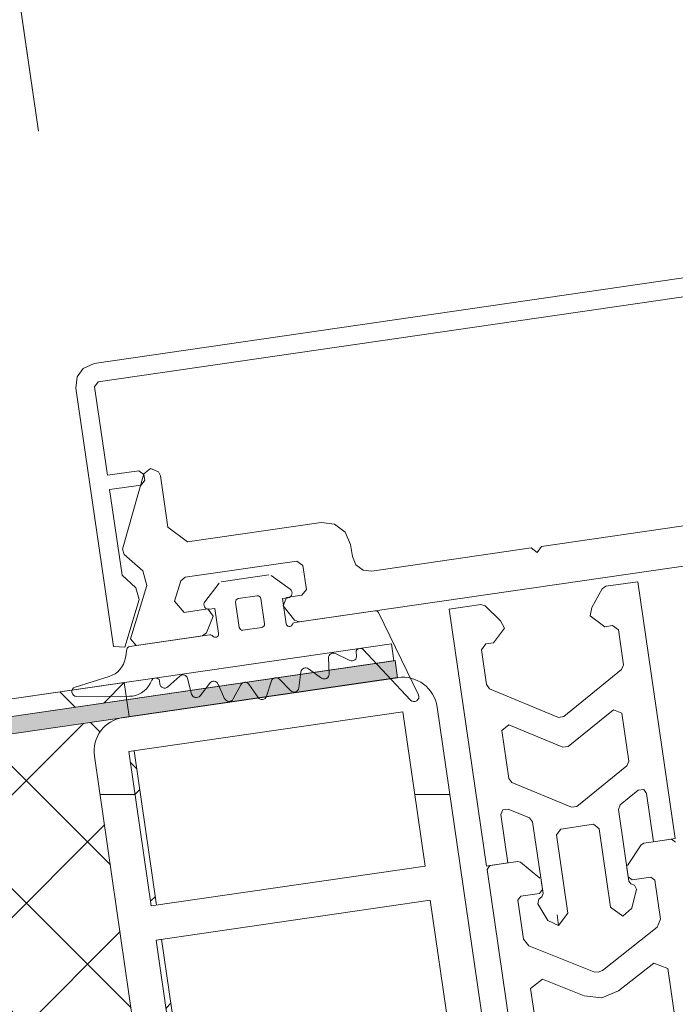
# Model space of a CAD drawing. Header units: millimetres. Extents: x 4450149 to 4451762, y 8380157 to 8380965.
# Tile 17 of 46: x 4451590 to 4451627, y 8380674 to 8380731. Entities that reach past the tile are written whole.
import ezdxf

# ---------------------------------------------------------------- set-up
doc = ezdxf.new("R2010")
doc.units = ezdxf.units.MM
for name, color, linetype, lineweight in [('Размеры', 7, 'Continuous', 9), ('Размеры-5', 7, 'Continuous', 9), ('Тонкие линии', 7, 'Continuous', 18), ('Элементы узлов', 7, 'Continuous', 18)]:
    doc.layers.add(name, color=color, linetype=linetype, lineweight=lineweight)
doc.styles.add('GOST Common', font='GOST_Common.ttf', dxfattribs={"width": 0.9, "height": 10})
doc.dimstyles.new('ADSK_Основной_2_0_1', dxfattribs={"dimscale": 304.8, "dimtxt": 10.05715, "dimasz": 0.023196, "dimexe": 0.024606, "dimexo": 0.049213, "dimgap": 0.008202, "dimtad": 1, "dimdec": 0, "dimzin": 0, "dimdsep": 46, "dimtxsty": 'GOST Common', "dimblk1": 'OBLIQUE', "dimblk2": 'OBLIQUE', "dimsah": 1, "dimcen": 0.09, "dimdle": 0.024606, "dimazin": 0, "dimtfac": 1, "dimtdec": 4, "dimtix": 1, "dimtmove": 1, "dimatfit": 3, "dimfxl": 1, "dimtvp": 1, "dimtfill": 1, "dimtolj": 1, "dimtzin": 0, "dimarcsym": 2})

# ---------------------------------------------------------------- blocks, each defined once
blk = doc.blocks.new('Витражная стойка в сборе - Витражная стойка в сборе-21069598-1-1')
at = {"layer": 'Элементы узлов'}
h = blk.add_hatch(dxfattribs=at)
h.set_pattern_fill('FP_4', color=256, style=0, pattern_type=2)
h.set_pattern_definition([(0, (4450656.543, 8289717.818), (0, 38.1), []), (0, (4450656.543, 8289722.593), (0, 38.1), []), (0, (4450656.543, 8289727.343), (0, 38.1), []), (0, (4450656.543, 8289741.592), (0, 38.1), [])])
h.paths.add_polyline_path([(4451598.475, 8380667.005), (4451599.325, 8380667.06), (4451615.263, 8380669.433), (4451615.347, 8380669.457), (4451615.795, 8380669.724), (4451616.158, 8380670.097), (4451616.413, 8380670.552), (4451616.541, 8380671.057), (4451616.534, 8380671.578), (4451613.659, 8380691.356), (4451613.516, 8380691.863), (4451613.247, 8380692.315), (4451612.698, 8380692.779), (4451612.409, 8380692.94), (4451611.678, 8380693.067), (4451611.229, 8380693.042), (4451595.442, 8380690.737), (4451595.028, 8380690.62), (4451594.587, 8380690.357), (4451594.23, 8380689.99), (4451593.979, 8380689.542), (4451593.853, 8380689.045), (4451593.86, 8380688.532), (4451596.743, 8380668.691), (4451596.884, 8380668.192), (4451597.149, 8380667.747), (4451597.521, 8380667.385), (4451597.973, 8380667.132), (4451598.459, 8380667.009)])
h.paths.add_polyline_path([(4451598.72, 8380668.993), (4451597.426, 8380677.899), (4451613.26, 8380680.201), (4451614.554, 8380671.294), (4451598.974, 8380669.03)])
h.paths.add_polyline_path([(4451597.138, 8380679.879), (4451595.844, 8380688.785), (4451611.678, 8380691.086), (4451612.972, 8380682.18), (4451597.426, 8380679.92)])
for p, q in [((4451593.848, 8380711.206), (4451640.855, 8380718.037)), ((4451640.928, 8380716.953), (4451594.087, 8380710.146)), ((4451592.867, 8380710.431), (4451593.22, 8380710.922)), ((4451593.22, 8380710.922), (4451593.848, 8380711.206)), ((4451592.791, 8380709.789), (4451592.867, 8380710.431)), ((4451594.961, 8380694.862), (4451592.791, 8380709.789)), ((4451594.087, 8380710.146), (4451593.875, 8380709.862)), ((4451593.875, 8380709.862), (4451594.618, 8380704.749)), ((4451594.618, 8380704.749), (4451596.433, 8380705.013)), ((4451596.433, 8380705.013), (4451596.716, 8380704.801)), ((4451596.716, 8380704.801), (4451596.764, 8380704.472)), ((4451596.553, 8380704.188), (4451594.738, 8380703.925)), ((4451596.764, 8380704.472), (4451596.553, 8380704.188)), ((4451594.738, 8380703.925), (4451595.457, 8380698.977)), ((4451595.457, 8380698.977), (4451596.25, 8380698.257)), ((4451596.25, 8380698.257), (4451596.44, 8380697.571)), ((4451596.44, 8380697.571), (4451595.61, 8380694.814)), ((4451595.61, 8380694.814), (4451594.961, 8380694.862)), ((4451611.372, 8380693.063), (4451595.522, 8380690.759)), ((4451595.844, 8380688.785), (4451611.678, 8380691.086)), ((4451611.678, 8380691.086), (4451612.972, 8380682.18)), ((4451616.534, 8380671.578), (4451613.659, 8380691.356)), ((4451597.138, 8380679.879), (4451595.844, 8380688.785)), ((4451593.86, 8380688.532), (4451596.743, 8380668.691)), ((4451612.972, 8380682.18), (4451597.138, 8380679.879)), ((4451597.426, 8380677.899), (4451613.26, 8380680.201)), ((4451613.26, 8380680.201), (4451614.554, 8380671.294)), ((4451598.72, 8380668.993), (4451597.426, 8380677.899))]:
    blk.add_line(p, q, dxfattribs=at)
at = {"layer": 'Элементы узлов', "color": 127, "true_color": 0x3a7676}
for p, q in [((4451597.105, 8380705.137), (4451596.713, 8380704.827)), ((4451597.57, 8380704.951), (4451597.105, 8380705.137)), ((4451596.713, 8380704.827), (4451595.484, 8380700.477)), ((4451597.672, 8380704.714), (4451597.57, 8380704.951)), ((4451598.103, 8380701.745), (4451597.672, 8380704.714)), ((4451599.237, 8380700.899), (4451598.103, 8380701.745)), ((4451606.956, 8380702.021), (4451599.237, 8380700.899)), ((4451607.727, 8380701.93), (4451606.956, 8380702.021)), ((4451608.349, 8380701.466), (4451607.727, 8380701.93)), ((4451628.89, 8380701.975), (4451619.687, 8380700.638)), ((4451608.656, 8380700.752), (4451608.349, 8380701.466)), ((4451608.757, 8380700.059), (4451608.656, 8380700.752)), ((4451619.687, 8380700.638), (4451619.433, 8380700.298)), ((4451595.484, 8380700.477), (4451595.577, 8380700.169)), ((4451595.577, 8380700.169), (4451596.655, 8380699.233)), ((4451605.688, 8380696.279), (4451633.754, 8380700.358)), ((4451608.961, 8380699.584), (4451608.757, 8380700.059)), ((4451619.093, 8380700.551), (4451609.89, 8380699.214)), ((4451619.433, 8380700.298), (4451619.093, 8380700.551)), ((4451599.103, 8380698.859), (4451605.561, 8380699.797)), ((4451605.561, 8380699.797), (4451605.901, 8380699.543)), ((4451605.901, 8380699.543), (4451606.102, 8380698.158)), ((4451609.376, 8380699.274), (4451608.961, 8380699.584)), ((4451596.655, 8380699.233), (4451596.895, 8380698.392)), ((4451609.89, 8380699.214), (4451609.376, 8380699.274)), ((4451596.895, 8380698.392), (4451595.938, 8380695.295)), ((4451598.495, 8380697.472), (4451598.859, 8380698.65)), ((4451598.859, 8380698.65), (4451599.103, 8380698.859)), ((4451605.849, 8380697.818), (4451604.958, 8380697.689)), ((4451606.102, 8380698.158), (4451605.849, 8380697.818)), ((4451599.044, 8380696.829), (4451598.495, 8380697.472)), ((4451604.958, 8380697.689), (4451604.766, 8380697.206)), ((4451604.766, 8380697.206), (4451605.409, 8380696.39)), ((4451600.406, 8380697.027), (4451599.044, 8380696.829)), ((4451600.343, 8380695.654), (4451600.728, 8380696.619)), ((4451600.728, 8380696.619), (4451600.406, 8380697.027)), ((4451605.409, 8380696.39), (4451605.688, 8380696.279)), ((4451596.267, 8380694.91), (4451600.107, 8380695.468)), ((4451600.107, 8380695.468), (4451600.343, 8380695.654)), ((4451595.938, 8380695.295), (4451596.267, 8380694.91))]:
    blk.add_line(p, q, dxfattribs=at)
at = {"layer": 'Элементы узлов', "color": 196, "true_color": 0x400080}
for p, q in [((4451601.178, 8380698.593), (4451603.938, 8380698.994)), ((4451604.073, 8380698.961), (4451605.164, 8380698.165)), ((4451600.239, 8380697.449), (4451601.059, 8380698.523)), ((4451602.172, 8380697.624), (4451603.262, 8380697.782)), ((4451602.228, 8380695.962), (4451602.016, 8380697.416)), ((4451603.47, 8380697.627), (4451603.682, 8380696.173)), ((4451605.042, 8380697.67), (4451604.724, 8380697.623)), ((4451604.724, 8380697.623), (4451604.935, 8380696.169)), ((4451600.816, 8380697.055), (4451600.498, 8380697.009)), ((4451601.027, 8380695.601), (4451600.816, 8380697.055)), ((4451605.431, 8380696.242), (4451610.073, 8380696.916)), ((4451610.265, 8380696.815), (4451612.57, 8380692.074)), ((4451595.889, 8380694.855), (4451600.531, 8380695.529)), ((4451603.526, 8380695.965), (4451602.436, 8380695.806)), ((4451595.651, 8380694.197), (4451595.734, 8380694.703)), ((4451608.614, 8380694.055), (4451607.775, 8380694.455)), ((4451608.978, 8380694.53), (4451609.005, 8380694.343)), ((4451612.121, 8380691.765), (4451609.381, 8380694.694)), ((4451607.381, 8380694.197), (4451607.415, 8380693.268)), ((4451605.791, 8380693.388), (4451605.663, 8380692.468)), ((4451606.98, 8380693.034), (4451606.224, 8380693.574)), ((4451592.75, 8380692.519), (4451594.717, 8380693.127)), ((4451597.185, 8380692.922), (4451597.089, 8380692.729)), ((4451597.645, 8380692.692), (4451597.618, 8380692.879)), ((4451598.792, 8380693.15), (4451598.103, 8380692.527)), ((4451599.475, 8380692.114), (4451599.243, 8380693.014)), ((4451600.53, 8380692.747), (4451599.96, 8380692.014)), ((4451601.383, 8380691.846), (4451600.999, 8380692.691)), ((4451602.312, 8380692.652), (4451601.877, 8380691.831)), ((4451603.309, 8380691.913), (4451602.783, 8380692.679)), ((4451604.084, 8380692.868), (4451603.798, 8380691.984)), ((4451605.193, 8380692.313), (4451604.543, 8380692.976)), ((4451595.881, 8380691.981), (4451592.831, 8380691.98))]:
    blk.add_line(p, q, dxfattribs=at)
at = {"layer": 'Элементы узлов', "color": 232, "true_color": 0xbb005e}
for p, q in [((4451623.404, 8380698.337), (4451623.186, 8380698.188)), ((4451625.237, 8380698.604), (4451623.404, 8380698.337)), ((4451627.395, 8380683.76), (4451625.237, 8380698.604)), ((4451623.186, 8380698.188), (4451622.58, 8380697.115)), ((4451616.185, 8380697.288), (4451614.352, 8380697.022)), ((4451616.437, 8380697.207), (4451616.185, 8380697.288)), ((4451617.322, 8380696.351), (4451616.437, 8380697.207)), ((4451614.352, 8380697.022), (4451616.509, 8380682.178)), ((4451622.58, 8380697.115), (4451622.491, 8380696.638)), ((4451622.491, 8380696.638), (4451623.341, 8380696.004)), ((4451617.543, 8380695.919), (4451617.322, 8380696.351)), ((4451623.341, 8380696.004), (4451623.787, 8380696.069)), ((4451623.787, 8380696.069), (4451624.127, 8380695.815)), ((4451616.909, 8380695.069), (4451617.543, 8380695.919)), ((4451624.127, 8380695.815), (4451624.419, 8380693.806)), ((4451616.21, 8380694.664), (4451616.464, 8380695.005)), ((4451616.464, 8380695.005), (4451616.909, 8380695.069)), ((4451616.502, 8380692.656), (4451616.21, 8380694.664)), ((4451624.419, 8380693.806), (4451624.311, 8380693.531)), ((4451624.311, 8380693.531), (4451620.968, 8380690.81)), ((4451616.684, 8380692.422), (4451616.502, 8380692.656)), ((4451620.663, 8380690.766), (4451616.684, 8380692.422)), ((4451623.833, 8380691.207), (4451621.219, 8380689.081)), ((4451624.319, 8380691.018), (4451623.833, 8380691.207)), ((4451624.722, 8380688.243), (4451624.319, 8380691.018)), ((4451617.804, 8380690.331), (4451617.392, 8380690.011)), ((4451620.914, 8380689.037), (4451617.804, 8380690.331)), ((4451620.968, 8380690.81), (4451620.663, 8380690.766)), ((4451617.392, 8380690.011), (4451617.795, 8380687.237)), ((4451621.219, 8380689.081), (4451620.914, 8380689.037)), ((4451624.614, 8380687.968), (4451624.722, 8380688.243)), ((4451621.723, 8380685.615), (4451624.614, 8380687.968)), ((4451617.795, 8380687.237), (4451617.976, 8380687.003)), ((4451617.976, 8380687.003), (4451621.418, 8380685.571)), ((4451624.226, 8380685.718), (4451625.265, 8380686.563)), ((4451625.265, 8380686.563), (4451625.597, 8380686.595)), ((4451625.597, 8380686.595), (4451625.752, 8380686.374)), ((4451625.752, 8380686.374), (4451626.158, 8380683.58)), ((4451617.34, 8380685.151), (4451617.453, 8380685.431)), ((4451617.453, 8380685.431), (4451617.752, 8380685.471)), ((4451617.752, 8380685.471), (4451618.989, 8380684.957)), ((4451621.418, 8380685.571), (4451621.723, 8380685.615)), ((4451624.119, 8380685.442), (4451624.226, 8380685.718)), ((4451624.72, 8380681.305), (4451624.119, 8380685.442)), ((4451617.746, 8380682.357), (4451617.34, 8380685.151)), ((4451618.989, 8380684.957), (4451619.171, 8380684.723)), ((4451619.171, 8380684.723), (4451619.772, 8380680.586)), ((4451620.542, 8380683.976), (4451620.796, 8380684.316)), ((4451620.796, 8380684.316), (4451622.676, 8380684.59)), ((4451622.676, 8380684.59), (4451623.016, 8380684.336)), ((4451623.016, 8380684.336), (4451623.674, 8380679.809)), ((4451621.2, 8380679.449), (4451620.542, 8380683.976)), ((4451627.197, 8380683.731), (4451625.583, 8380683.496)), ((4451626.158, 8380683.58), (4451627.395, 8380683.76)), ((4451627.423, 8380683.562), (4451627.197, 8380683.731)), ((4451625.446, 8380683.41), (4451624.641, 8380682.205)), ((4451625.583, 8380683.496), (4451625.446, 8380683.41)), ((4451618.32, 8380682.441), (4451616.707, 8380682.206)), ((4451618.477, 8380682.397), (4451618.32, 8380682.441)), ((4451619.591, 8380681.471), (4451618.477, 8380682.397)), ((4451616.509, 8380682.178), (4451617.746, 8380682.357)), ((4451616.707, 8380682.206), (4451616.538, 8380681.98)), ((4451616.538, 8380681.98), (4451620.507, 8380654.667)), ((4451624.609, 8380682.065), (4451624.685, 8380681.547)), ((4451619.737, 8380680.828), (4451619.661, 8380681.346)), ((4451624.685, 8380681.547), (4451624.911, 8380681.378)), ((4451624.849, 8380681.146), (4451624.72, 8380681.305)), ((4451624.911, 8380681.378), (4451626, 8380681.536)), ((4451626, 8380681.536), (4451626.227, 8380681.367)), ((4451626.227, 8380681.367), (4451626.554, 8380679.111)), ((4451619.568, 8380680.601), (4451619.737, 8380680.828)), ((4451625.053, 8380681.071), (4451624.849, 8380681.146)), ((4451624.898, 8380679.744), (4451625.177, 8380680.833)), ((4451625.177, 8380680.833), (4451625.053, 8380681.071)), ((4451618.31, 8380680.216), (4451618.479, 8380680.443)), ((4451618.638, 8380677.961), (4451618.31, 8380680.216)), ((4451618.479, 8380680.443), (4451619.568, 8380680.601)), ((4451619.52, 8380680.267), (4451619.468, 8380680.004)), ((4451619.694, 8380680.397), (4451619.52, 8380680.267)), ((4451619.772, 8380680.586), (4451619.694, 8380680.397)), ((4451619.468, 8380680.004), (4451620.045, 8380679.038)), ((4451623.674, 8380679.809), (4451624.383, 8380679.28)), ((4451624.383, 8380679.28), (4451624.898, 8380679.744)), ((4451620.045, 8380679.038), (4451620.672, 8380678.741)), ((4451620.672, 8380678.741), (4451620.582, 8380679.359)), ((4451620.672, 8380678.741), (4451621.2, 8380679.449)), ((4451626.554, 8380679.111), (4451626.369, 8380678.647)), ((4451626.369, 8380678.647), (4451623.196, 8380676.144)), ((4451618.947, 8380677.568), (4451618.638, 8380677.961)), ((4451622.702, 8380676.072), (4451618.947, 8380677.568)), ((4451623.196, 8380676.144), (4451622.959, 8380676.041)), ((4451624.125, 8380674.966), (4451626.165, 8380676.575)), ((4451626.165, 8380676.575), (4451626.97, 8380676.255)), ((4451626.97, 8380676.255), (4451629.143, 8380661.298)), ((4451619.053, 8380675.104), (4451619.733, 8380675.64)), ((4451619.733, 8380675.64), (4451622.146, 8380674.678)), ((4451622.959, 8380676.041), (4451622.702, 8380676.072)), ((4451621.227, 8380660.148), (4451619.053, 8380675.104)), ((4451622.146, 8380674.678), (4451623.174, 8380674.557)), ((4451623.174, 8380674.557), (4451624.125, 8380674.966))]:
    blk.add_line(p, q, dxfattribs=at)
at = {"layer": 'Элементы узлов', "color": 196, "true_color": 0x400080}
for centre, radius, start, end in [((4451595.915, 8380694.673), 0.184, 98.2693, 170.6082), ((4451594.318, 8380694.418), 1.351, 287.1833, 350.6082)]:
    blk.add_arc(centre, radius, start, end, dxfattribs=at)
at = {"layer": 'Элементы узлов'}
for centre, radius, start, end in [((4451611.662, 8380691.065), 2.019, 8.2693, 98.2693), ((4451595.805, 8380688.814), 1.965, 98.2693, 188.2693)]:
    blk.add_arc(centre, radius, start, end, dxfattribs=at)
at = {"layer": 'Элементы узлов', "color": 196, "true_color": 0x400080}
for centre, major_axis, start_param, end_param in [((4451603.289, 8380697.6), (0.075, 0.168), 5.275949, 6.846745), ((4451605.002, 8380697.942), (-0.178, 0.21), 2.583713, 4.950948), ((4451600.458, 8380697.282), (-0.208, 0.18), 0.061123, 2.428358), ((4451602.198, 8380697.442), (-0.013, 0.183), 0.072163, 1.642959), ((4451610.099, 8380696.734), (-0.174, 0.058), 3.914699, 5.177251), ((4451603.5, 8380696.146), (-0.013, 0.183), 3.213756, 4.784552), ((4451605.117, 8380696.196), (0.164, 0.082), 2.821057, 5.439051), ((4451605.458, 8380696.06), (0.152, 0.103), 1.119361, 2.166558), ((4451600.557, 8380695.348), (-0.082, 0.164), 4.915452, 5.962649), ((4451600.845, 8380695.575), (-0.183, 0.011), 0.726662, 3.344656), ((4451602.409, 8380695.988), (-0.055, 0.175), 1.411136, 2.981932), ((4451607.657, 8380694.207), (0.233, 0.147), 0.562495, 2.615426), ((4451608.732, 8380694.303), (0.246, 0.124), 3.80172, 5.962649), ((4451609.16, 8380694.556), (-0.082, 0.164), 5.962649, 7.533446), ((4451609.246, 8380694.569), (0.073, 0.168), 5.87383, 6.836867), ((4451598.977, 8380692.945), (0.264, 0.078), 6.248472, 8.301404), ((4451606.064, 8380693.35), (-0.274, 0.033), 4.211966, 6.264897), ((4451607.14, 8380693.258), (0.191, 0.198), 3.288487, 5.515951), ((4451595.88, 8380693.332), (0.918, 0.991), 3.888887, 4.995861), ((4451597.35, 8380692.84), (-0.013, 0.183), 0.072163, 1.0352), ((4451597.436, 8380692.852), (-0.013, 0.183), 4.784552, 6.355348), ((4451597.918, 8380692.732), (0.228, 0.155), 2.686865, 4.847795), ((4451600.748, 8380692.577), (-0.157, 0.226), 4.533119, 6.58605), ((4451602.556, 8380692.523), (0.088, 0.261), 5.637607, 7.690538), ((4451604.346, 8380692.783), (-0.104, 0.255), 5.100351, 7.153282), ((4451592.831, 8380692.256), (0.234, 0.145), 1.316932, 4.15901), ((4451599.742, 8380692.183), (0.147, 0.233), 2.385847, 4.613311), ((4451605.39, 8380692.506), (-0.275, 0.019), 0.845026, 3.07249), ((4451612.322, 8380691.954), (0.275, 0), 3.893678, 6.735756), ((4451601.634, 8380691.96), (-0.204, 0.185), 1.16189, 3.389354), ((4451603.536, 8380692.069), (-0.124, 0.246), 1.704033, 3.931497)]:
    blk.add_ellipse(centre, major_axis=major_axis, ratio=1, start_param=start_param, end_param=end_param, dxfattribs=at)
blk = doc.blocks.new('HILTI_2D_Сталь оц_L - Оц_сталь L-21261236-1-1')
at = {"layer": 'Элементы узлов'}
for p, q in [((4451611.015, 8380695.021), (4451521.367, 8380681.992)), ((4451611.015, 8380695.021), (4451611.159, 8380694.031)), ((4451611.159, 8380694.031), (4451522.501, 8380681.146))]:
    blk.add_line(p, q, dxfattribs=at)
blk = doc.blocks.new('DIMBLOCK15-1-1')
at = {"layer": 'Размеры-5'}
for p, q in [((4451590.634, 8380724.633), (4451575.943, 8380825.711)), ((4451582.623, 8380709.146), (4451565.894, 8380824.25)), ((4451610.107, 8380823.097), (4451597.005, 8380821.193)), ((4451597.005, 8380821.193), (4451571.998, 8380817.559)), ((4451584.444, 8380819.368), (4451566.973, 8380816.828)), ((4451577.022, 8380818.289), (4451590.634, 8380724.633)), ((4451566.973, 8380816.828), (4451582.623, 8380709.146))]:
    blk.add_line(p, q, dxfattribs=at)
at = {"layer": 'Размеры-5', "lineweight": 18}
for p, q in [((4451577.022, 8380818.289), (4451580.012, 8380822.296)), ((4451566.973, 8380816.828), (4451569.963, 8380820.835)), ((4451577.022, 8380818.289), (4451574.032, 8380814.282)), ((4451566.973, 8380816.828), (4451563.983, 8380812.822))]:
    blk.add_line(p, q, dxfattribs=at)
at = {"layer": 'Размеры-5', "color": 0, "insert": (4451597.24, 8380836.959), "char_height": 10, "width": 12.88679, "attachment_point": 1, "rotation": 8.2693, "line_spacing_factor": 1.022761, "style": 'GOST Common', "bg_fill": 3, "box_fill_scale": 1.25, "bg_fill_color": 256, "bg_fill_true_color": 13158600, "bg_fill_transparency": 0}
blk.add_mtext('10', dxfattribs=at)
blk = doc.blocks.new('_Oblique')
at = {"color": 0, "linetype": 'ByBlock', "lineweight": -2}
blk.add_line((-0.5, -0.5), (0.5, 0.5), dxfattribs=at)

msp = doc.modelspace()

# ---------------------------------------------------------------- hatches: boundary and pattern name
at = {"layer": 'Элементы узлов', "true_color": 0x0000a0}
msp.add_hatch(color=174, dxfattribs=at).paths.add_polyline_path([(4451501.8, 8380469.1), (4451553.116, 8380477.448), (4451523.634, 8380680.3), (4451611.37, 8380693.07), (4451611.22, 8380694.04), (4451522.501, 8380681.146), (4451551.985, 8380478.278), (4451501.64, 8380470.087)])
at = {"layer": 'Элементы узлов'}
h = msp.add_hatch(dxfattribs=at)
h.set_pattern_fill('FP_2', color=256, style=0, pattern_type=2)
h.set_pattern_definition([(45, (4450656.543, 8289717.818), (-3.5355339, 3.5355339), []), (135, (4450656.543, 8289717.818), (-3.5355339, -3.5355339), [])])
h.paths.add_polyline_path([(4451552.987, 8380478.333), (4451602.432, 8380485.52), (4451621.332, 8380515.64), (4451602.777, 8380643.309), (4451602.172, 8380643.258), (4451601.927, 8380643.254), (4451601.425, 8380643.382), (4451600.972, 8380643.635), (4451600.601, 8380643.996), (4451600.336, 8380644.442), (4451600.195, 8380644.94), (4451597.308, 8380665.035), (4451597.305, 8380665.294), (4451597.521, 8380665.952), (4451597.681, 8380666.239), (4451598.039, 8380666.607), (4451598.48, 8380666.869), (4451598.783, 8380667.009), (4451598.475, 8380667.005), (4451597.973, 8380667.132), (4451597.521, 8380667.385), (4451597.149, 8380667.747), (4451596.884, 8380668.192), (4451596.743, 8380668.691), (4451593.856, 8380688.785), (4451593.853, 8380689.045), (4451593.979, 8380689.542), (4451594.23, 8380689.99), (4451594.587, 8380690.357), (4451595.028, 8380690.62), (4451595.028, 8380690.677), (4451523.634, 8380680.3), (4451552.761, 8380479.89)])
h.paths.add_polyline_path([(4451602.172, 8380645.243), (4451602.49, 8380645.289), (4451601.195, 8380654.195), (4451600.878, 8380654.149), (4451602.125, 8380645.565)])
h.paths.add_polyline_path([(4451600.59, 8380656.128), (4451600.908, 8380656.174), (4451599.613, 8380665.081), (4451599.296, 8380665.035), (4451600.256, 8380658.429)])
h.paths.add_polyline_path([(4451598.72, 8380668.993), (4451599.038, 8380669.039), (4451597.743, 8380677.946), (4451597.426, 8380677.899), (4451598.674, 8380669.316)])
h.paths.add_polyline_path([(4451597.138, 8380679.879), (4451597.456, 8380679.925), (4451596.161, 8380688.831), (4451595.844, 8380688.785), (4451597.077, 8380680.3)])
h.paths.add_polyline_path([(4451523.49, 8380681.29), (4451595.731, 8380691.789), (4451595.588, 8380692.779), (4451523.347, 8380682.28)])

# ---------------------------------------------------------------- linework, layer by layer
at = {"layer": 'Тонкие линии'}
for p, q in [((4451611.229, 8380694.042), (4451522.501, 8380681.146)), ((4451611.373, 8380693.052), (4451611.229, 8380694.042)), ((4451595.588, 8380692.779), (4451523.347, 8380682.28)), ((4451523.634, 8380680.3), (4451611.373, 8380693.052)), ((4451595.874, 8380690.81), (4451595.588, 8380692.779)), ((4451597.456, 8380679.925), (4451596.161, 8380688.831)), ((4451599.038, 8380669.039), (4451597.743, 8380677.946))]:
    msp.add_line(p, q, dxfattribs=at)

# ---------------------------------------------------------------- block references
at = {"layer": 'Элементы узлов'}
for name in ['Витражная стойка в сборе - Витражная стойка в сборе-21069598-1-1', 'HILTI_2D_Сталь оц_L - Оц_сталь L-21261236-1-1']:
    msp.add_blockref(name, (0, 0), dxfattribs=at)

# ---------------------------------------------------------------- next in the draw order: dimensions: what is measured, and where the dimension line sits
at = {"layer": 'Размеры'}
dim = msp.add_linear_dim(base=(4451566.973, 8380816.828), p1=(4451592.791, 8380709.789), p2=(4451584.781, 8380694.302), angle=8.2693, dimstyle='ADSK_Основной_2_0_1', override={"dimpost": '<>', "dimfxl": 17.435557}, dxfattribs=at)
dim.commit()
dim.dimension.update_dxf_attribs({"geometry": 'DIMBLOCK15-1-1', "text_midpoint": (4451604.575, 8380831.289), "dimtype": 160, "text_rotation": 8.2693})

doc.saveas('drawing.dxf')
